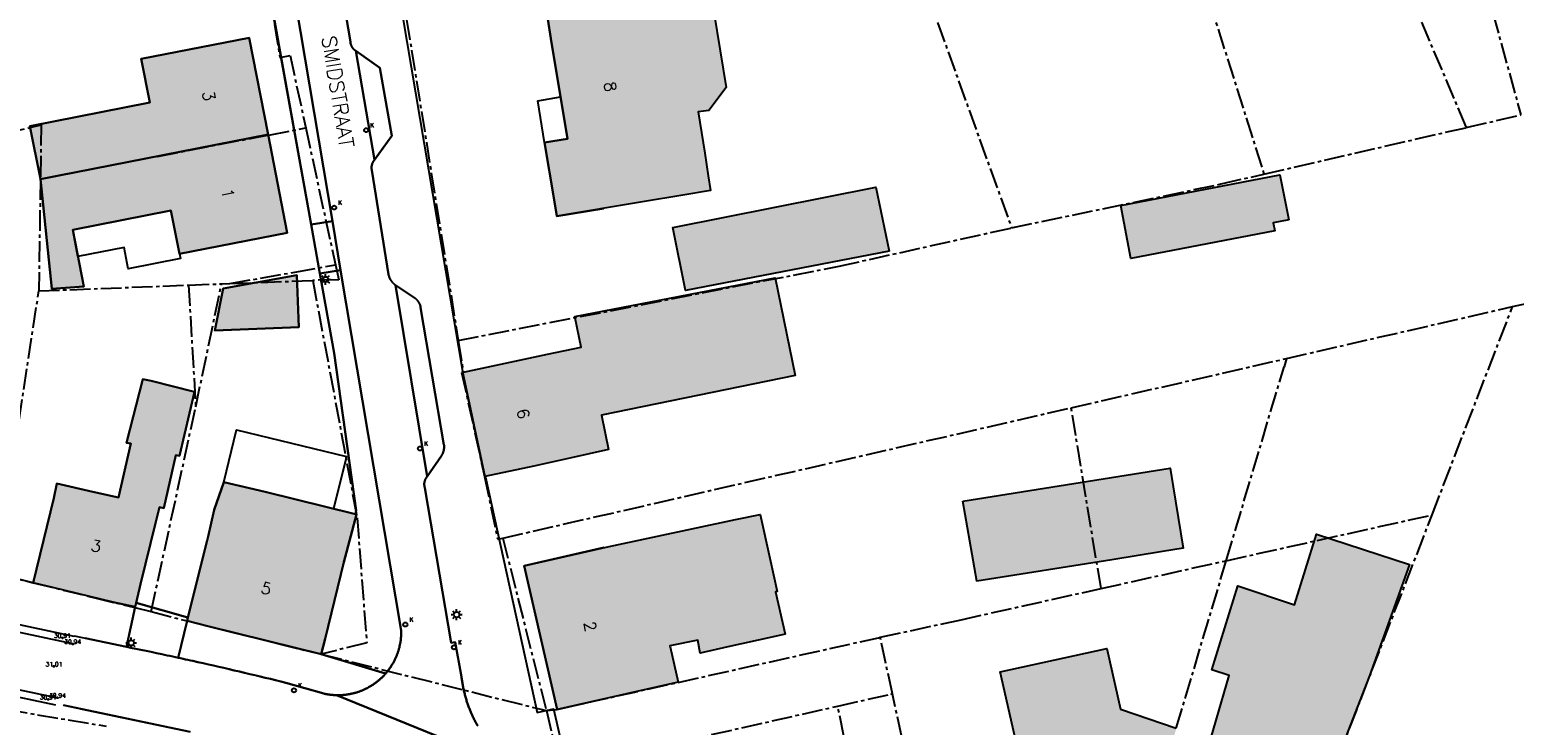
# Model space of a CAD drawing. Header units: metres. Extents: x 202952 to 203755, y 348879 to 349702.
# Tile 71 of 82: x 203400 to 203503, y 349356 to 349404. Entities that reach past the tile are written whole.
import ezdxf
from ezdxf.enums import TextEntityAlignment as Align

# ---------------------------------------------------------------- set-up
doc = ezdxf.new("R2010")
doc.units = ezdxf.units.M
doc.linetypes.add('1-200 CENTER', pattern=[4.28625, 2.8575, -0.47625, 0.47625, -0.47625])
for name, color, linetype in [('bgt.onbegroeidterreindeel', 252, 'Continuous'), ('PH-BEST-BEBOUWING', 1, 'Continuous'), ('PH-BEST-BEBOUWING-ARCERING', 254, 'Continuous'), ('PH-BEST-HUISNUMMER', 7, 'Continuous'), ('PH-BEST-KADASTRALE-GRENS', 240, '1-200 CENTER'), ('PH-BEST-KOLK', 8, 'Continuous'), ('PH-BEST-LICHTMAST-HANDHAVENB', 6, 'Continuous'), ('PH-BEST-STRAATNAAM-MAATVOERING', 7, 'Continuous'), ('PH-BEST-WEGDEEL', 253, 'Continuous'), ('PH-INM-HOOGTE', 20, 'Continuous'), ('PH-INM-HOOGTEPUNT', 20, 'Continuous'), ('PH-INM-KANTVERHARDING', 253, 'Continuous')]:
    doc.layers.add(name, color=color, linetype=linetype)
doc.styles.add('ISO', font='ISO')
doc.styles.add('ROMANS', font='romans.shx')

# ---------------------------------------------------------------- blocks, each defined once
blk = doc.blocks.new('*U18')
blk.add_circle((0, 0), 0.142)
at = {"ltscale": 0.05, "style": 'ROMANS'}
blk.add_text('K', height=0.3, dxfattribs=at).set_placement((0.28, 0.19))
blk = doc.blocks.new('Lichtmast 2')
at = {"flags": 128}
for points in [[(-0.5, 0), (-0.25, 0)], [(-0.35, 0.35), (-0.18, 0.18)], [(0, 0.25), (0, 0.5)], [(0.18, 0.18), (0.35, 0.35)], [(0.25, 0), (0.5, 0)], [(-0.35, -0.35), (-0.18, -0.18)], [(0, -0.5), (0, -0.25)], [(0.18, -0.18), (0.35, -0.35)]]:
    blk.add_lwpolyline(points, dxfattribs=at)
blk.add_circle((0, 0), 0.25)
blk = doc.blocks.new('MARKER', base_point=(45, 10))
at = {"color": 0}
for radius in [0.35, 0.25]:
    blk.add_circle((45, 10), radius, dxfattribs=at)
at = {"color": 0, "style": 'ISO'}
blk.add_attdef('MARKER', (45.6, 10), '', height=0.9, dxfattribs=at)

msp = doc.modelspace()

# ---------------------------------------------------------------- hatches: boundary and pattern name
at = {"layer": 'PH-BEST-BEBOUWING-ARCERING'}
for points in [[(203448.444, 349400.295), (203447.177, 349408.057), (203445.337, 349409.45), (203438.619, 349408.37), (203439.056, 349405.492), (203436.12, 349405.006), (203436.339, 349403.686), (203437.49, 349396.746), (203435.9, 349396.486), (203436.553, 349392.538), (203436.74, 349391.406), (203442.66, 349392.386), (203445.442, 349392.851), (203447.352, 349393.17), (203447.191, 349394.201), (203446.95, 349395.746), (203446.504, 349398.6), (203447.229, 349398.693)], [(203442.66, 349392.386), (203436.74, 349391.406), (203436.553, 349392.538), (203435.9, 349396.486), (203437.49, 349396.746), (203436.339, 349403.686), (203436.12, 349405.006), (203439.056, 349405.492), (203438.619, 349408.37), (203445.337, 349409.45), (203447.177, 349408.057), (203448.444, 349400.295), (203447.229, 349398.693), (203446.504, 349398.6), (203446.95, 349395.746), (203447.191, 349394.201), (203447.352, 349393.17), (203445.442, 349392.851)], [(203487.26, 349391.145), (203486.188, 349390.939), (203486.295, 349390.385), (203476.369, 349388.477), (203475.664, 349392.147), (203486.647, 349394.258)], [(203459.673, 349388.985), (203445.638, 349386.267), (203444.746, 349390.622), (203458.77, 349393.414)], [(203451.816, 349387.158), (203438.001, 349384.483), (203438.433, 349382.366), (203436.1, 349381.89), (203430.297, 349380.644), (203430.263, 349380.56), (203431.78, 349373.43), (203435.152, 349374.154), (203437.65, 349374.69), (203440.309, 349375.287), (203439.822, 349377.656), (203453.199, 349380.41)], [(203430.263, 349380.56), (203430.297, 349380.644), (203436.1, 349381.89), (203438.433, 349382.366), (203438.001, 349384.483), (203451.816, 349387.158), (203453.199, 349380.41), (203439.822, 349377.656), (203440.309, 349375.287), (203437.65, 349374.69), (203435.152, 349374.154), (203431.78, 349373.43)], [(203409.06, 349370.21), (203409.321, 349371.321), (203409.626, 349371.242), (203410.451, 349374.913), (203410.7, 349374.863), (203411.734, 349379.284), (203408.741, 349380.032), (203408.166, 349380.148), (203407.04, 349375.768), (203407.353, 349375.715), (203406.489, 349371.975), (203404.725, 349372.383), (203402.248, 349372.955), (203402.03, 349371.93), (203400.6, 349366.1), (203401.975, 349365.764), (203406.139, 349364.745), (203407.642, 349364.428), (203407.714, 349364.719), (203408.025, 349365.991)], [(203422.05, 349367.51), (203422.913, 349370.815), (203422.849, 349370.831), (203416.629, 349372.369), (203413.763, 349373.042), (203413.11, 349371.127), (203412.68, 349369.28), (203412.616, 349369.024), (203411.29, 349363.702), (203411.23, 349363.46), (203412.651, 349363.107), (203418.712, 349361.602), (203420.49, 349361.16), (203420.748, 349362.212)], [(203464.767, 349371.727), (203479.072, 349374.015), (203479.285, 349372.711), (203479.976, 349368.482), (203478.554, 349368.253), (203475.044, 349367.688), (203465.722, 349366.208)], [(203446.468, 349362.126), (203446.65, 349361.236), (203448.542, 349361.662), (203451.581, 349362.345), (203452.509, 349362.554), (203451.841, 349365.473), (203451.943, 349365.496), (203451.441, 349367.783), (203450.774, 349370.816), (203449.078, 349370.455), (203440.35, 349368.6), (203434.5, 349367.27), (203436.76, 349357.35), (203445.11, 349359.24), (203444.563, 349361.664), (203444.547, 349361.734)], [(203444.563, 349361.664), (203445.11, 349359.24), (203436.76, 349357.35), (203434.5, 349367.27), (203440.35, 349368.6), (203449.078, 349370.455), (203450.774, 349370.816), (203451.441, 349367.783), (203451.943, 349365.496), (203451.841, 349365.473), (203452.509, 349362.554), (203451.581, 349362.345), (203448.542, 349361.662), (203446.65, 349361.236), (203446.468, 349362.126), (203444.547, 349361.734)], [(203477.102, 349348.139), (203475.344, 349348.683), (203470.529, 349350.173), (203469.473, 349350.5), (203468.438, 349355.097), (203467.348, 349359.942), (203474.709, 349361.546), (203475.645, 349357.378), (203479.5, 349356.053), (203478.996, 349354.233), (203481.349, 349353.515), (203483.143, 349359.692), (203481.945, 349360.072), (203483.74, 349365.874), (203487.645, 349364.575), (203489.172, 349369.456), (203495.587, 349367.365), (203492.84, 349359.671), (203490.052, 349352.519), (203489.889, 349352.1), (203487.916, 349352.662), (203485.966, 349353.218), (203485.34, 349351.23), (203484.276, 349347.602), (203484.198, 349347.338), (203483.65, 349345.47), (203476.9, 349347.45)]]:
    msp.add_hatch(color=256, dxfattribs=at).paths.add_polyline_path(points)
h = msp.add_hatch(color=256, dxfattribs=at)
h.paths.add_polyline_path([(203401.106, 349393.962), (203400.387, 349397.633), (203408.66, 349399.252), (203408.07, 349402.265), (203415.509, 349403.721), (203416.818, 349397.038)], flags=16)
h.paths.add_polyline_path([(203404.104, 349386.56), (203401.904, 349386.398), (203401.106, 349393.962), (203416.818, 349397.038), (203418.145, 349390.257), (203410.706, 349388.801), (203410.12, 349391.794), (203403.339, 349390.466)], flags=17)
msp.add_hatch(color=256, dxfattribs=at).paths.add_polyline_path([(203413.731, 349386.404), (203418.811, 349387.344), (203418.949, 349383.75), (203413.142, 349383.511)], flags=17)

# ---------------------------------------------------------------- linework, layer by layer
at = {"layer": 'bgt.onbegroeidterreindeel'}
for p, q in [((203416.692, 349408.073), (203419.788, 349390.822)), ((203419.788, 349390.822), (203420.393, 349387.45)), ((203420.393, 349387.45), (203421.38, 349381.948)), ((203421.38, 349381.948), (203422.906, 349371.089)), ((203408.166, 349380.148), (203407.04, 349375.768)), ((203408.741, 349380.032), (203408.166, 349380.148)), ((203411.734, 349379.284), (203408.741, 349380.032)), ((203410.7, 349374.863), (203411.734, 349379.284)), ((203407.353, 349375.715), (203406.489, 349371.975)), ((203407.04, 349375.768), (203407.353, 349375.715)), ((203409.626, 349371.242), (203410.451, 349374.913)), ((203410.451, 349374.913), (203410.7, 349374.863)), ((203413.763, 349373.042), (203413.11, 349371.127)), ((203416.629, 349372.369), (203413.763, 349373.042)), ((203402.248, 349372.955), (203402.03, 349371.93)), ((203404.725, 349372.383), (203402.248, 349372.955)), ((203406.489, 349371.975), (203404.725, 349372.383)), ((203422.849, 349370.831), (203416.629, 349372.369)), ((203402.03, 349371.93), (203400.6, 349366.1)), ((203409.06, 349370.21), (203409.321, 349371.321)), ((203409.321, 349371.321), (203409.626, 349371.242)), ((203413.11, 349371.127), (203412.68, 349369.28)), ((203422.906, 349371.089), (203422.849, 349370.831)), ((203408.025, 349365.991), (203409.06, 349370.21)), ((203412.616, 349369.024), (203411.29, 349363.702)), ((203412.68, 349369.28), (203412.616, 349369.024)), ((203400.6, 349366.1), (203397.77, 349366.8)), ((203407.714, 349364.719), (203408.025, 349365.991)), ((203411.29, 349363.702), (203407.714, 349364.719))]:
    msp.add_line(p, q, dxfattribs=at)
for points in [[(203440, 349408.592), (203438.619, 349408.37), (203439.056, 349405.492), (203436.12, 349405.006), (203436.339, 349403.686), (203437.49, 349396.746), (203435.9, 349396.486), (203436.553, 349392.538), (203436.74, 349391.406), (203440, 349391.946)], [(203440, 349368.52), (203434.5, 349367.27), (203436.76, 349357.35), (203440, 349358.083)]]:
    msp.add_lwpolyline(points, dxfattribs=at)
for points in [[(203401.106, 349393.962), (203401.904, 349386.398), (203404.104, 349386.56), (203403.339, 349390.466), (203410.12, 349391.794), (203410.706, 349388.801), (203418.145, 349390.257), (203416.818, 349397.038), (203415.509, 349403.721), (203408.07, 349402.265), (203408.66, 349399.252), (203400.387, 349397.633), (203401.106, 349393.962)], [(203413.731, 349386.404), (203413.142, 349383.511), (203418.949, 349383.75), (203418.811, 349387.344), (203413.731, 349386.404)]]:
    msp.add_lwpolyline(points, close=True, dxfattribs=at)
at = {"layer": 'PH-BEST-BEBOUWING'}
for points in [[(203442.66, 349392.386), (203436.74, 349391.406), (203436.553, 349392.538), (203435.9, 349396.486), (203437.49, 349396.746), (203436.339, 349403.686), (203436.12, 349405.006), (203439.056, 349405.492), (203438.619, 349408.37), (203445.337, 349409.45), (203447.177, 349408.057), (203448.444, 349400.295), (203447.229, 349398.693), (203446.504, 349398.6), (203446.95, 349395.746), (203447.191, 349394.201), (203447.352, 349393.17), (203445.442, 349392.851), (203442.66, 349392.386)], [(203442.66, 349392.386), (203436.74, 349391.406), (203436.553, 349392.538), (203435.9, 349396.486), (203437.49, 349396.746), (203436.339, 349403.686), (203436.12, 349405.006), (203439.056, 349405.492), (203438.619, 349408.37), (203445.337, 349409.45), (203447.177, 349408.057), (203448.444, 349400.295), (203447.229, 349398.693), (203446.504, 349398.6), (203446.95, 349395.746), (203447.191, 349394.201), (203447.352, 349393.17), (203445.442, 349392.851), (203442.66, 349392.386)], [(203401.106, 349393.962), (203400.387, 349397.633), (203408.66, 349399.252), (203408.07, 349402.265), (203415.509, 349403.721), (203416.818, 349397.038), (203401.106, 349393.962)], [(203437.49, 349396.746), (203435.9, 349396.486), (203435.427, 349399.378), (203437.011, 349399.637), (203437.49, 349396.746)], [(203404.104, 349386.56), (203401.904, 349386.398), (203401.106, 349393.962), (203416.818, 349397.038), (203418.145, 349390.257), (203410.706, 349388.801), (203410.12, 349391.794), (203403.339, 349390.466), (203404.104, 349386.56)], [(203487.26, 349391.145), (203486.188, 349390.939), (203486.295, 349390.385), (203476.369, 349388.477), (203475.664, 349392.147), (203486.647, 349394.258), (203487.26, 349391.145)], [(203459.673, 349388.985), (203445.638, 349386.267), (203444.746, 349390.622), (203458.77, 349393.414), (203459.673, 349388.985)], [(203410.12, 349391.794), (203410.706, 349388.801), (203410.768, 349388.485), (203407.166, 349387.78), (203406.88, 349389.243), (203403.7, 349388.62), (203403.339, 349390.466), (203410.12, 349391.794)], [(203413.731, 349386.404), (203418.811, 349387.344), (203418.949, 349383.75), (203413.142, 349383.511), (203413.731, 349386.404)], [(203430.263, 349380.56), (203430.297, 349380.644), (203436.1, 349381.89), (203438.433, 349382.366), (203438.001, 349384.483), (203451.816, 349387.158), (203453.199, 349380.41), (203439.822, 349377.656), (203440.309, 349375.287), (203437.65, 349374.69), (203435.152, 349374.154), (203431.78, 349373.43), (203430.263, 349380.56)], [(203430.263, 349380.56), (203430.297, 349380.644), (203436.1, 349381.89), (203438.433, 349382.366), (203438.001, 349384.483), (203451.816, 349387.158), (203453.199, 349380.41), (203439.822, 349377.656), (203440.309, 349375.287), (203437.65, 349374.69), (203435.152, 349374.154), (203431.78, 349373.43), (203430.263, 349380.56)], [(203407.714, 349364.719), (203407.642, 349364.428), (203406.139, 349364.745), (203401.975, 349365.764), (203400.6, 349366.1), (203402.03, 349371.93), (203402.248, 349372.955), (203404.725, 349372.383), (203406.489, 349371.975), (203407.353, 349375.715), (203407.04, 349375.768), (203408.166, 349380.148), (203408.741, 349380.032), (203411.734, 349379.284), (203410.7, 349374.863), (203410.451, 349374.913), (203409.626, 349371.242), (203409.321, 349371.321), (203409.06, 349370.21), (203408.025, 349365.991), (203407.714, 349364.719)], [(203422.221, 349374.815), (203421.345, 349371.203), (203416.629, 349372.369), (203413.763, 349373.042), (203414.639, 349376.654), (203422.221, 349374.815)], [(203420.49, 349361.16), (203418.712, 349361.602), (203412.651, 349363.107), (203411.23, 349363.46), (203411.29, 349363.702), (203412.616, 349369.024), (203412.68, 349369.28), (203413.11, 349371.127), (203413.763, 349373.042), (203416.629, 349372.369), (203422.849, 349370.831), (203422.913, 349370.815), (203422.05, 349367.51), (203420.748, 349362.212), (203420.49, 349361.16)], [(203464.767, 349371.727), (203479.072, 349374.015), (203479.285, 349372.711), (203479.976, 349368.482), (203478.554, 349368.253), (203475.044, 349367.688), (203465.722, 349366.208), (203464.767, 349371.727)], [(203444.563, 349361.664), (203445.11, 349359.24), (203436.76, 349357.35), (203434.5, 349367.27), (203440.35, 349368.6), (203449.078, 349370.455), (203450.774, 349370.816), (203451.441, 349367.783), (203451.943, 349365.496), (203451.841, 349365.473), (203452.509, 349362.554), (203451.581, 349362.345), (203448.542, 349361.662), (203446.65, 349361.236), (203446.468, 349362.126), (203444.547, 349361.734), (203444.563, 349361.664)], [(203444.563, 349361.664), (203445.11, 349359.24), (203436.76, 349357.35), (203434.5, 349367.27), (203440.35, 349368.6), (203449.078, 349370.455), (203450.774, 349370.816), (203451.441, 349367.783), (203451.943, 349365.496), (203451.841, 349365.473), (203452.509, 349362.554), (203451.581, 349362.345), (203448.542, 349361.662), (203446.65, 349361.236), (203446.468, 349362.126), (203444.547, 349361.734), (203444.563, 349361.664)]]:
    msp.add_lwpolyline(points, close=True, dxfattribs=at)
for points in [[(203481.349, 349353.515), (203483.143, 349359.692), (203481.945, 349360.072), (203483.74, 349365.874), (203487.645, 349364.575), (203489.172, 349369.456), (203495.587, 349367.365), (203492.84, 349359.671), (203490.052, 349352.519)], [(203468.438, 349355.097), (203467.348, 349359.942), (203474.709, 349361.546), (203475.645, 349357.378), (203479.5, 349356.053)]]:
    msp.add_lwpolyline(points, dxfattribs=at)
at = {"layer": 'PH-BEST-KADASTRALE-GRENS', "ltscale": 0.5}
for p, q in [((203460.108, 349412.844), (203468.132, 349390.6)), ((203426.041, 349407.101), (203429.944, 349382.83)), ((203416.939, 349406.752), (203417.631, 349402.358)), ((203400.407, 349397.53), (203401.158, 349397.706)), ((203401.158, 349397.706), (203401.106, 349393.961)), ((203499.507, 349397.525), (203503.283, 349398.393)), ((203394.436, 349396.124), (203400.407, 349397.53)), ((203416.872, 349397.004), (203401.106, 349393.961)), ((203416.872, 349397.004), (203419.421, 349397.495)), ((203419.421, 349397.495), (203421.469, 349388.043)), ((203485.546, 349394.311), (203499.507, 349397.525)), ((203401.106, 349393.961), (203400.999, 349386.247)), ((203502.706, 349385.161), (203516.639, 349388.357)), ((203400.999, 349386.247), (203411.331, 349386.647)), ((203411.331, 349386.647), (203413.616, 349386.734)), ((203411.331, 349386.647), (203411.826, 349378.252)), ((203411.826, 349378.252), (203413.616, 349386.734)), ((203413.616, 349386.734), (203414.182, 349386.755)), ((203414.182, 349386.755), (203419.909, 349386.97)), ((203398.019, 349366.739), (203400.999, 349386.247)), ((203487.102, 349381.582), (203502.706, 349385.161)), ((203497.151, 349370.783), (203502.706, 349385.161)), ((203429.944, 349382.83), (203430.297, 349380.643)), ((203472.242, 349378.174), (203487.102, 349381.582)), ((203487.102, 349381.582), (203486.936, 349381.014)), ((203482.946, 349367.619), (203486.936, 349381.014)), ((203408.752, 349364.101), (203411.826, 349378.252)), ((203433.017, 349369.178), (203472.242, 349378.174)), ((203474.305, 349365.695), (203472.242, 349378.174)), ((203482.946, 349367.619), (203497.151, 349370.783)), ((203489.91, 349352.037), (203497.151, 349370.783)), ((203433.017, 349369.178), (203436.023, 349357.264)), ((203474.305, 349365.695), (203482.946, 349367.619)), ((203479.5, 349356.053), (203482.946, 349367.619)), ((203464.643, 349363.543), (203474.305, 349365.695)), ((203459.066, 349362.328), (203464.643, 349363.543)), ((203458.939, 349362.302), (203459.066, 349362.328)), ((203459.906, 349358.431), (203459.066, 349362.328)), ((203420.49, 349361.16), (203436.023, 349357.264)), ((203456.132, 349357.578), (203459.791, 349358.404)), ((203459.791, 349358.404), (203459.906, 349358.431)), ((203462.365, 349347.059), (203459.906, 349358.431)), ((203436.023, 349357.264), (203436.97, 349353.251)), ((203436.97, 349353.251), (203456.132, 349357.578))]:
    msp.add_line(p, q, dxfattribs=at)
for points in [[(203475.494, 349461.753), (203483.351, 349453.513), (203484.169, 349452.71), (203488.014, 349448.782), (203490.734, 349450.401), (203495.097, 349442.659), (203491.668, 349440.539), (203503.283, 349398.393)], [(203469.904, 349456.688), (203474.373, 349450.85), (203485.334, 349432.795), (203484.709, 349432.422), (203499.507, 349397.525)], [(203462.07, 349445.66), (203476.809, 349420.867), (203477.665, 349418.946), (203478.504, 349416.578), (203485.546, 349394.311)], [(203417.631, 349402.358), (203418.336, 349402.505), (203419.421, 349397.495)], [(203468.132, 349390.6), (203482.585, 349393.631), (203485.546, 349394.311)], [(203429.944, 349382.83), (203456.226, 349387.954), (203468.132, 349390.6)], [(203414.182, 349386.755), (203418.672, 349387.549), (203421.469, 349388.043)], [(203421.469, 349388.043), (203421.694, 349387.004), (203419.909, 349386.97)], [(203419.909, 349386.97), (203422.962, 349370.586), (203423.628, 349361.954), (203420.49, 349361.16)], [(203430.297, 349380.643), (203430.178, 349380.623), (203431.761, 349373.426), (203432.669, 349369.098), (203433.017, 349369.178)], [(203398.019, 349366.739), (203400.6, 349366.1), (203407.63, 349364.38), (203408.752, 349364.101)], [(203408.752, 349364.101), (203411.23, 349363.46), (203420.49, 349361.16)], [(203436.023, 349357.264), (203436.76, 349357.35), (203458.939, 349362.302)], [(203390.907, 349357.521), (203398.791, 349357.343), (203405.648, 349356.188)], [(203461.783, 349346.883), (203457.533, 349348.047), (203457.837, 349349.207), (203456.132, 349357.578)]]:
    msp.add_lwpolyline(points, dxfattribs=at)
at = {"layer": 'PH-BEST-WEGDEEL'}
for points in [[(203416.534, 349419.176), (203421.257, 349391.069), (203419.788, 349390.822), (203416.692, 349408.073), (203416.73, 349408.08), (203415.843, 349413.103), (203414.805, 349418.982)], [(203433.979, 349353.28), (203421.538, 349358.333), (203421.587, 349358.332), (203421.637, 349358.331), (203421.686, 349358.331), (203421.735, 349358.332), (203421.784, 349358.333), (203421.833, 349358.335), (203421.882, 349358.337), (203421.931, 349358.34), (203421.98, 349358.344), (203422.029, 349358.348), (203422.077, 349358.353), (203422.126, 349358.358), (203422.175, 349358.364), (203422.223, 349358.37), (203422.272, 349358.377), (203422.321, 349358.384), (203422.369, 349358.392), (203422.418, 349358.4), (203422.466, 349358.409), (203422.514, 349358.419), (203422.562, 349358.429), (203422.61, 349358.44), (203422.658, 349358.451), (203422.706, 349358.462), (203422.753, 349358.474), (203422.801, 349358.487), (203422.848, 349358.5), (203422.895, 349358.514), (203422.942, 349358.528), (203422.989, 349358.543), (203423.036, 349358.558), (203423.082, 349358.574), (203423.128, 349358.591), (203423.174, 349358.608), (203423.22, 349358.626), (203423.266, 349358.644), (203423.311, 349358.663), (203423.356, 349358.682), (203423.401, 349358.701), (203423.446, 349358.721), (203423.491, 349358.741), (203423.535, 349358.762), (203423.579, 349358.783), (203423.623, 349358.805), (203423.667, 349358.828), (203423.71, 349358.851), (203423.753, 349358.875), (203423.796, 349358.899), (203423.839, 349358.923), (203423.881, 349358.948), (203423.923, 349358.973), (203423.965, 349358.999), (203424.006, 349359.025), (203424.047, 349359.052), (203424.088, 349359.08), (203424.128, 349359.108), (203424.168, 349359.136), (203424.208, 349359.165), (203424.248, 349359.194), (203424.287, 349359.223), (203424.326, 349359.253), (203424.365, 349359.283), (203424.403, 349359.314), (203424.441, 349359.345), (203424.479, 349359.377), (203424.516, 349359.409), (203424.553, 349359.442), (203424.589, 349359.475), (203424.625, 349359.508), (203424.661, 349359.542), (203424.696, 349359.576), (203424.731, 349359.61), (203424.765, 349359.645), (203424.799, 349359.68), (203424.833, 349359.716), (203424.866, 349359.752), (203424.899, 349359.788), (203424.932, 349359.825), (203424.964, 349359.862), (203424.996, 349359.9), (203425.027, 349359.938), (203425.058, 349359.976), (203425.088, 349360.014), (203425.118, 349360.053), (203425.147, 349360.092), (203425.176, 349360.132), (203425.205, 349360.172), (203425.233, 349360.212), (203425.261, 349360.253), (203425.288, 349360.294), (203425.315, 349360.335), (203425.341, 349360.376), (203425.367, 349360.418), (203425.392, 349360.46), (203425.417, 349360.502), (203425.442, 349360.545), (203425.466, 349360.588), (203425.489, 349360.631), (203425.512, 349360.674), (203425.534, 349360.718), (203425.556, 349360.762), (203425.578, 349360.806), (203425.599, 349360.85), (203425.62, 349360.895), (203425.64, 349360.94), (203425.66, 349360.985), (203425.679, 349361.03), (203425.697, 349361.076), (203425.715, 349361.121), (203425.732, 349361.167), (203425.749, 349361.213), (203425.765, 349361.259), (203425.781, 349361.306), (203425.797, 349361.352), (203425.812, 349361.399), (203425.826, 349361.446), (203425.84, 349361.493), (203425.853, 349361.541), (203425.866, 349361.588), (203425.878, 349361.636), (203425.889, 349361.684), (203425.9, 349361.731), (203425.911, 349361.779), (203425.921, 349361.827), (203425.931, 349361.875), (203425.94, 349361.923), (203425.948, 349361.972), (203425.956, 349362.02), (203425.963, 349362.069), (203425.97, 349362.118), (203425.976, 349362.166), (203425.982, 349362.215), (203425.987, 349362.264), (203425.992, 349362.313), (203425.996, 349362.362), (203425.999, 349362.411), (203426.002, 349362.46), (203426.004, 349362.509), (203426.006, 349362.558), (203426.007, 349362.607), (203426.008, 349362.656), (203426.008, 349362.705), (203426.008, 349362.754), (203426.007, 349362.803), (203421.825, 349387.69), (203421.257, 349391.069), (203416.534, 349419.176)], [(203424.02, 349420.013), (203424.116, 349419.433), (203425.02, 349414.14), (203426.143, 349408.507), (203426.43, 349407.125), (203425.797, 349407.031), (203430.263, 349380.56), (203431.78, 349373.43), (203431.817, 349373.393), (203435.382, 349357.138), (203436.528, 349357.397), (203437.43, 349353.393)], [(203421.142, 349411.426), (203422.501, 349403.442), (203422.503, 349403.421), (203422.505, 349403.4), (203422.508, 349403.379), (203422.511, 349403.358), (203422.515, 349403.337), (203422.519, 349403.316), (203422.524, 349403.295), (203422.53, 349403.275), (203422.536, 349403.254), (203422.543, 349403.234), (203422.55, 349403.214), (203422.558, 349403.194), (203422.566, 349403.174), (203422.575, 349403.155), (203422.584, 349403.136), (203422.594, 349403.117), (203422.604, 349403.099), (203422.615, 349403.081), (203422.627, 349403.063), (203422.639, 349403.045), (203422.651, 349403.028), (203422.664, 349403.011), (203422.677, 349402.994), (203422.69, 349402.978), (203422.704, 349402.962), (203422.719, 349402.946), (203422.734, 349402.931), (203422.749, 349402.917), (203422.765, 349402.903), (203422.781, 349402.889), (203422.798, 349402.876), (203422.815, 349402.863), (203422.832, 349402.85), (203422.849, 349402.838), (203422.867, 349402.826), (203422.885, 349402.815), (203424.165, 349395.292), (203424.151, 349395.276), (203424.138, 349395.259), (203424.125, 349395.242), (203424.113, 349395.225), (203424.101, 349395.208), (203424.089, 349395.19), (203424.078, 349395.172), (203424.067, 349395.154), (203424.057, 349395.135), (203424.047, 349395.116), (203424.038, 349395.097), (203424.029, 349395.077), (203424.021, 349395.057), (203424.013, 349395.037), (203424.006, 349395.017), (203423.999, 349394.997), (203423.993, 349394.976), (203423.988, 349394.956), (203423.983, 349394.935), (203423.978, 349394.915), (203423.974, 349394.894), (203423.971, 349394.873), (203423.968, 349394.852), (203423.966, 349394.831), (203423.964, 349394.81), (203423.963, 349394.788), (203423.962, 349394.767), (203423.962, 349394.746), (203423.962, 349394.724), (203423.963, 349394.703), (203423.965, 349394.682), (203423.967, 349394.661), (203423.97, 349394.64), (203423.973, 349394.619), (203423.977, 349394.598), (203423.981, 349394.577), (203425.135, 349387.373), (203425.141, 349387.344), (203425.148, 349387.315), (203425.156, 349387.286), (203425.165, 349387.258), (203425.174, 349387.23), (203425.184, 349387.202), (203425.194, 349387.174), (203425.206, 349387.146), (203425.218, 349387.119), (203425.231, 349387.092), (203425.245, 349387.066), (203425.259, 349387.04), (203425.274, 349387.014), (203425.289, 349386.988), (203425.305, 349386.963), (203425.322, 349386.939), (203425.339, 349386.914), (203425.357, 349386.891), (203425.375, 349386.867), (203425.394, 349386.844), (203425.414, 349386.822), (203425.434, 349386.8), (203425.455, 349386.779), (203425.477, 349386.759), (203425.499, 349386.739), (203425.521, 349386.719), (203425.544, 349386.7), (203425.567, 349386.681), (203425.591, 349386.663), (203425.615, 349386.646), (203427.807, 349373.44), (203427.792, 349373.422), (203427.777, 349373.403), (203427.763, 349373.384), (203427.749, 349373.365), (203427.736, 349373.345), (203427.723, 349373.325), (203427.711, 349373.305), (203427.699, 349373.284), (203427.688, 349373.263), (203427.678, 349373.242), (203427.668, 349373.22), (203427.659, 349373.198), (203427.651, 349373.176), (203427.643, 349373.154), (203427.636, 349373.131), (203427.629, 349373.108), (203427.623, 349373.085), (203427.618, 349373.062), (203427.613, 349373.039), (203427.609, 349373.015), (203427.606, 349372.992), (203427.603, 349372.968), (203427.601, 349372.945), (203427.6, 349372.921), (203427.6, 349372.897), (203427.6, 349372.874), (203427.601, 349372.85), (203427.602, 349372.826), (203427.604, 349372.803), (203427.607, 349372.779), (203427.61, 349372.756), (203427.614, 349372.732), (203427.619, 349372.709), (203427.624, 349372.686), (203427.63, 349372.663), (203427.637, 349372.64), (203429.456, 349361.953), (203429.739, 349361.984), (203430.17, 349359.599), (203430.178, 349359.529), (203430.187, 349359.46), (203430.197, 349359.39), (203430.207, 349359.32), (203430.218, 349359.251), (203430.229, 349359.181), (203430.241, 349359.112), (203430.253, 349359.042), (203430.266, 349358.973), (203430.279, 349358.904), (203430.293, 349358.835), (203430.308, 349358.766), (203430.323, 349358.697), (203430.339, 349358.629), (203430.355, 349358.56), (203430.372, 349358.492), (203430.389, 349358.423), (203430.406, 349358.355), (203430.425, 349358.287), (203430.444, 349358.219), (203430.463, 349358.151), (203430.483, 349358.084), (203430.503, 349358.016), (203430.524, 349357.949), (203430.546, 349357.882), (203430.568, 349357.815), (203430.59, 349357.748), (203430.613, 349357.682), (203430.636, 349357.615), (203430.66, 349357.549), (203430.685, 349357.483), (203430.71, 349357.418), (203430.736, 349357.352), (203430.762, 349357.286), (203430.789, 349357.221), (203430.816, 349357.156), (203430.844, 349357.091), (203430.872, 349357.027), (203430.901, 349356.963), (203430.93, 349356.899), (203430.96, 349356.835), (203430.99, 349356.771), (203431.021, 349356.708), (203431.052, 349356.645), (203431.084, 349356.582), (203431.116, 349356.519), (203431.149, 349356.457), (203431.182, 349356.395), (203431.215, 349356.333), (203431.249, 349356.271), (203431.284, 349356.21)], [(203431.284, 349356.21), (203431.249, 349356.271), (203431.215, 349356.333), (203431.182, 349356.395), (203431.149, 349356.457), (203431.116, 349356.519), (203431.084, 349356.582), (203431.052, 349356.645), (203431.021, 349356.708), (203430.99, 349356.771), (203430.96, 349356.835), (203430.93, 349356.899), (203430.901, 349356.963), (203430.872, 349357.027), (203430.844, 349357.091), (203430.816, 349357.156), (203430.789, 349357.221), (203430.762, 349357.286), (203430.736, 349357.352), (203430.71, 349357.418), (203430.685, 349357.483), (203430.66, 349357.549), (203430.636, 349357.615), (203430.613, 349357.682), (203430.59, 349357.748), (203430.568, 349357.815), (203430.546, 349357.882), (203430.524, 349357.949), (203430.503, 349358.016), (203430.483, 349358.084), (203430.463, 349358.151), (203430.444, 349358.219), (203430.425, 349358.287), (203430.406, 349358.355), (203430.389, 349358.423), (203430.372, 349358.492), (203430.355, 349358.56), (203430.339, 349358.629), (203430.323, 349358.697), (203430.308, 349358.766), (203430.293, 349358.835), (203430.279, 349358.904), (203430.266, 349358.973), (203430.253, 349359.042), (203430.241, 349359.112), (203430.229, 349359.181), (203430.218, 349359.251), (203430.207, 349359.32), (203430.197, 349359.39), (203430.187, 349359.46), (203430.178, 349359.529), (203430.17, 349359.599), (203429.739, 349361.984), (203429.456, 349361.953), (203427.637, 349372.64), (203427.63, 349372.663), (203427.624, 349372.686), (203427.619, 349372.709), (203427.614, 349372.732), (203427.61, 349372.756), (203427.607, 349372.779), (203427.604, 349372.803), (203427.602, 349372.826), (203427.601, 349372.85), (203427.6, 349372.874), (203427.6, 349372.897), (203427.6, 349372.921), (203427.601, 349372.945), (203427.603, 349372.968), (203427.606, 349372.992), (203427.609, 349373.015), (203427.613, 349373.039), (203427.618, 349373.062), (203427.623, 349373.085), (203427.629, 349373.108), (203427.636, 349373.131), (203427.643, 349373.154), (203427.651, 349373.176), (203427.659, 349373.198), (203427.668, 349373.22), (203427.678, 349373.242), (203427.688, 349373.263), (203427.699, 349373.284), (203427.711, 349373.305), (203427.723, 349373.325), (203427.736, 349373.345), (203427.749, 349373.365), (203427.763, 349373.384), (203427.777, 349373.403), (203427.792, 349373.422), (203427.807, 349373.44), (203428.778, 349374.869), (203428.793, 349374.891), (203428.807, 349374.913), (203428.821, 349374.936), (203428.834, 349374.959), (203428.847, 349374.982), (203428.859, 349375.006), (203428.871, 349375.03), (203428.882, 349375.054), (203428.892, 349375.078), (203428.902, 349375.103), (203428.911, 349375.128), (203428.919, 349375.153), (203428.927, 349375.178), (203428.934, 349375.204), (203428.94, 349375.229), (203428.946, 349375.255), (203428.951, 349375.281), (203428.956, 349375.307), (203428.96, 349375.333), (203428.963, 349375.36), (203428.966, 349375.386), (203428.968, 349375.412), (203428.969, 349375.439), (203428.97, 349375.465), (203428.97, 349375.492), (203428.969, 349375.518), (203428.968, 349375.545), (203428.966, 349375.571), (203428.963, 349375.598), (203428.96, 349375.624), (203427.35, 349385.099), (203427.346, 349385.126), (203427.341, 349385.152), (203427.335, 349385.179), (203427.329, 349385.205), (203427.322, 349385.231), (203427.314, 349385.257), (203427.305, 349385.283), (203427.296, 349385.308), (203427.286, 349385.333), (203427.275, 349385.358), (203427.264, 349385.383), (203427.252, 349385.407), (203427.239, 349385.431), (203427.225, 349385.454), (203427.211, 349385.477), (203427.196, 349385.5), (203427.181, 349385.522), (203427.165, 349385.544), (203427.149, 349385.565), (203427.132, 349385.586), (203427.114, 349385.606), (203427.096, 349385.626), (203427.077, 349385.645), (203427.057, 349385.664), (203427.037, 349385.682), (203427.017, 349385.7), (203426.996, 349385.717), (203426.974, 349385.734), (203426.952, 349385.75), (203426.93, 349385.765), (203425.615, 349386.646), (203425.591, 349386.663), (203425.567, 349386.681), (203425.544, 349386.7), (203425.521, 349386.719), (203425.499, 349386.739), (203425.477, 349386.759), (203425.455, 349386.779), (203425.434, 349386.8), (203425.414, 349386.822), (203425.394, 349386.844), (203425.375, 349386.867), (203425.357, 349386.891), (203425.339, 349386.914), (203425.322, 349386.939), (203425.305, 349386.963), (203425.289, 349386.988), (203425.274, 349387.014), (203425.259, 349387.04), (203425.245, 349387.066), (203425.231, 349387.092), (203425.218, 349387.119), (203425.206, 349387.146), (203425.194, 349387.174), (203425.184, 349387.202), (203425.174, 349387.23), (203425.165, 349387.258), (203425.156, 349387.286), (203425.148, 349387.315), (203425.141, 349387.344), (203425.135, 349387.373), (203423.981, 349394.577), (203423.977, 349394.598), (203423.973, 349394.619), (203423.97, 349394.64), (203423.967, 349394.661), (203423.965, 349394.682), (203423.963, 349394.703), (203423.962, 349394.724), (203423.962, 349394.746), (203423.962, 349394.767), (203423.963, 349394.788), (203423.964, 349394.81), (203423.966, 349394.831), (203423.968, 349394.852), (203423.971, 349394.873), (203423.974, 349394.894), (203423.978, 349394.915), (203423.983, 349394.935), (203423.988, 349394.956), (203423.993, 349394.976), (203423.999, 349394.997), (203424.006, 349395.017), (203424.013, 349395.037), (203424.021, 349395.057), (203424.029, 349395.077), (203424.038, 349395.097), (203424.047, 349395.116), (203424.057, 349395.135), (203424.067, 349395.154), (203424.078, 349395.172), (203424.089, 349395.19), (203424.101, 349395.208), (203424.113, 349395.225), (203424.125, 349395.242), (203424.138, 349395.259), (203424.151, 349395.276), (203424.165, 349395.292), (203425.353, 349396.949), (203424.522, 349401.652), (203422.885, 349402.815), (203422.867, 349402.826), (203422.849, 349402.838), (203422.832, 349402.85), (203422.815, 349402.863), (203422.798, 349402.876), (203422.781, 349402.889), (203422.765, 349402.903), (203422.749, 349402.917), (203422.734, 349402.931), (203422.719, 349402.946), (203422.704, 349402.962), (203422.69, 349402.978), (203422.677, 349402.994), (203422.664, 349403.011), (203422.651, 349403.028), (203422.639, 349403.045), (203422.627, 349403.063), (203422.615, 349403.081), (203422.604, 349403.099), (203422.594, 349403.117), (203422.584, 349403.136), (203422.575, 349403.155), (203422.566, 349403.174), (203422.558, 349403.194), (203422.55, 349403.214), (203422.543, 349403.234), (203422.536, 349403.254), (203422.53, 349403.275), (203422.524, 349403.295), (203422.519, 349403.316), (203422.515, 349403.337), (203422.511, 349403.358), (203422.508, 349403.379), (203422.505, 349403.4), (203422.503, 349403.421), (203422.501, 349403.442), (203421.142, 349411.426)], [(203404.39, 349365.173), (203406.139, 349364.745), (203407.642, 349364.428), (203407.058, 349361.67), (203404.201, 349362.275)], [(203403.443, 349362.435), (203407.058, 349361.67), (203407.327, 349361.613), (203407.686, 349361.539), (203408.044, 349361.465), (203408.403, 349361.39), (203408.761, 349361.315), (203409.12, 349361.239), (203409.478, 349361.162), (203409.668, 349361.121), (203409.858, 349361.081), (203410.048, 349361.04), (203410.238, 349360.999), (203410.427, 349360.958), (203410.617, 349360.917), (203410.785, 349360.881), (203410.954, 349360.844), (203411.122, 349360.807), (203411.29, 349360.77), (203411.458, 349360.733), (203411.626, 349360.695), (203411.983, 349360.615), (203412.341, 349360.535), (203412.698, 349360.454), (203413.055, 349360.373), (203413.412, 349360.292), (203413.769, 349360.21), (203414.126, 349360.127), (203414.482, 349360.044), (203414.839, 349359.961), (203415.196, 349359.877), (203415.552, 349359.793), (203415.909, 349359.708), (203416.265, 349359.623), (203416.622, 349359.537), (203416.978, 349359.451), (203417.334, 349359.364), (203417.689, 349359.277), (203418.045, 349359.189), (203420.663, 349358.443), (203420.711, 349358.432), (203420.759, 349358.422), (203420.807, 349358.412), (203420.855, 349358.403), (203420.904, 349358.395), (203420.952, 349358.387), (203421.001, 349358.379), (203421.049, 349358.372), (203421.098, 349358.366), (203421.147, 349358.36), (203421.195, 349358.355), (203421.244, 349358.35), (203421.293, 349358.346), (203421.342, 349358.342), (203421.391, 349358.339), (203421.44, 349358.336), (203421.489, 349358.334), (203421.538, 349358.333), (203433.979, 349353.28)], [(203404.201, 349362.275), (203407.058, 349361.67), (203407.327, 349361.613), (203407.686, 349361.539), (203408.044, 349361.465), (203408.403, 349361.39), (203408.761, 349361.315), (203409.12, 349361.239), (203409.478, 349361.162), (203409.668, 349361.121), (203409.858, 349361.081), (203410.048, 349361.04), (203410.238, 349360.999), (203410.427, 349360.958), (203410.617, 349360.917), (203410.785, 349360.881), (203410.954, 349360.844), (203411.122, 349360.807), (203411.29, 349360.77), (203411.458, 349360.733), (203411.626, 349360.695), (203411.983, 349360.615), (203412.341, 349360.535), (203412.698, 349360.454), (203413.055, 349360.373), (203413.412, 349360.292), (203413.769, 349360.21), (203414.126, 349360.127), (203414.482, 349360.044), (203414.839, 349359.961), (203415.196, 349359.877), (203415.552, 349359.793), (203415.909, 349359.708), (203416.265, 349359.623), (203416.622, 349359.537), (203416.978, 349359.451), (203417.334, 349359.364), (203417.689, 349359.277), (203418.045, 349359.189), (203420.663, 349358.443), (203420.711, 349358.432), (203420.759, 349358.422), (203420.807, 349358.412), (203420.855, 349358.403), (203420.904, 349358.395), (203420.952, 349358.387), (203421.001, 349358.379), (203421.049, 349358.372), (203421.098, 349358.366), (203421.147, 349358.36), (203421.195, 349358.355), (203421.244, 349358.35), (203421.293, 349358.346), (203421.342, 349358.342), (203421.391, 349358.339), (203421.44, 349358.336), (203421.489, 349358.334), (203421.538, 349358.333), (203433.979, 349353.28)], [(203402.692, 349357.636), (203411.452, 349355.796)], [(203411.452, 349355.796), (203402.692, 349357.636)], [(203403.882, 349357.386), (203411.452, 349355.796)], [(203411.452, 349355.796), (203403.882, 349357.386)]]:
    msp.add_lwpolyline(points, dxfattribs=at)
for points in [[(203422.885, 349402.815), (203424.522, 349401.652), (203425.353, 349396.949), (203424.165, 349395.292), (203422.885, 349402.815)], [(203421.825, 349387.69), (203420.393, 349387.45), (203419.788, 349390.822), (203421.257, 349391.069), (203421.825, 349387.69)], [(203422.849, 349370.831), (203422.906, 349371.089), (203421.38, 349381.948), (203420.393, 349387.45), (203421.825, 349387.69), (203426.007, 349362.803), (203426.008, 349362.754), (203426.008, 349362.705), (203426.008, 349362.656), (203426.007, 349362.607), (203426.006, 349362.558), (203426.004, 349362.509), (203426.002, 349362.46), (203425.999, 349362.411), (203425.996, 349362.362), (203425.992, 349362.313), (203425.987, 349362.264), (203425.982, 349362.215), (203425.976, 349362.166), (203425.97, 349362.118), (203425.963, 349362.069), (203425.956, 349362.02), (203425.948, 349361.972), (203425.94, 349361.923), (203425.931, 349361.875), (203425.921, 349361.827), (203425.911, 349361.779), (203425.9, 349361.731), (203425.889, 349361.684), (203425.878, 349361.636), (203425.866, 349361.588), (203425.853, 349361.541), (203425.84, 349361.493), (203425.826, 349361.446), (203425.812, 349361.399), (203425.797, 349361.352), (203425.781, 349361.306), (203425.765, 349361.259), (203425.749, 349361.213), (203425.732, 349361.167), (203425.715, 349361.121), (203425.697, 349361.076), (203425.679, 349361.03), (203425.66, 349360.985), (203425.64, 349360.94), (203425.62, 349360.895), (203425.599, 349360.85), (203425.578, 349360.806), (203425.556, 349360.762), (203425.534, 349360.718), (203425.512, 349360.674), (203425.489, 349360.631), (203425.466, 349360.588), (203425.442, 349360.545), (203425.417, 349360.502), (203425.392, 349360.46), (203425.367, 349360.418), (203425.341, 349360.376), (203425.315, 349360.335), (203425.288, 349360.294), (203425.261, 349360.253), (203425.233, 349360.212), (203425.205, 349360.172), (203425.176, 349360.132), (203425.147, 349360.092), (203425.118, 349360.053), (203425.088, 349360.014), (203425.058, 349359.976), (203425.027, 349359.938), (203424.996, 349359.9), (203424.964, 349359.862), (203424.932, 349359.825), (203420.49, 349361.16), (203420.748, 349362.212), (203422.05, 349367.51), (203422.913, 349370.815), (203422.849, 349370.831)], [(203425.615, 349386.646), (203426.93, 349385.765), (203426.952, 349385.75), (203426.974, 349385.734), (203426.996, 349385.717), (203427.017, 349385.7), (203427.037, 349385.682), (203427.057, 349385.664), (203427.077, 349385.645), (203427.096, 349385.626), (203427.114, 349385.606), (203427.132, 349385.586), (203427.149, 349385.565), (203427.165, 349385.544), (203427.181, 349385.522), (203427.196, 349385.5), (203427.211, 349385.477), (203427.225, 349385.454), (203427.239, 349385.431), (203427.252, 349385.407), (203427.264, 349385.383), (203427.275, 349385.358), (203427.286, 349385.333), (203427.296, 349385.308), (203427.305, 349385.283), (203427.314, 349385.257), (203427.322, 349385.231), (203427.329, 349385.205), (203427.335, 349385.179), (203427.341, 349385.152), (203427.346, 349385.126), (203427.35, 349385.099), (203428.96, 349375.624), (203428.963, 349375.598), (203428.966, 349375.571), (203428.968, 349375.545), (203428.969, 349375.518), (203428.97, 349375.492), (203428.97, 349375.465), (203428.969, 349375.439), (203428.968, 349375.412), (203428.966, 349375.386), (203428.963, 349375.36), (203428.96, 349375.333), (203428.956, 349375.307), (203428.951, 349375.281), (203428.946, 349375.255), (203428.94, 349375.229), (203428.934, 349375.204), (203428.927, 349375.178), (203428.919, 349375.153), (203428.911, 349375.128), (203428.902, 349375.103), (203428.892, 349375.078), (203428.882, 349375.054), (203428.871, 349375.03), (203428.859, 349375.006), (203428.847, 349374.982), (203428.834, 349374.959), (203428.821, 349374.936), (203428.807, 349374.913), (203428.793, 349374.891), (203428.778, 349374.869), (203427.807, 349373.44), (203425.615, 349386.646)], [(203410.617, 349360.917), (203410.427, 349360.958), (203410.238, 349360.999), (203410.048, 349361.04), (203409.858, 349361.081), (203409.668, 349361.121), (203409.478, 349361.162), (203409.12, 349361.239), (203408.761, 349361.315), (203408.403, 349361.39), (203408.044, 349361.465), (203407.686, 349361.539), (203407.327, 349361.613), (203407.058, 349361.67), (203407.642, 349364.428), (203407.714, 349364.719), (203411.29, 349363.702), (203411.23, 349363.46), (203410.617, 349360.917)], [(203410.617, 349360.917), (203411.23, 349363.46), (203412.651, 349363.107), (203418.712, 349361.602), (203420.49, 349361.16), (203424.932, 349359.825), (203424.899, 349359.788), (203424.866, 349359.752), (203424.833, 349359.716), (203424.799, 349359.68), (203424.765, 349359.645), (203424.731, 349359.61), (203424.696, 349359.576), (203424.661, 349359.542), (203424.625, 349359.508), (203424.589, 349359.475), (203424.553, 349359.442), (203424.516, 349359.409), (203424.479, 349359.377), (203424.441, 349359.345), (203424.403, 349359.314), (203424.365, 349359.283), (203424.326, 349359.253), (203424.287, 349359.223), (203424.248, 349359.194), (203424.208, 349359.165), (203424.168, 349359.136), (203424.128, 349359.108), (203424.088, 349359.08), (203424.047, 349359.052), (203424.006, 349359.025), (203423.965, 349358.999), (203423.923, 349358.973), (203423.881, 349358.948), (203423.839, 349358.923), (203423.796, 349358.899), (203423.753, 349358.875), (203423.71, 349358.851), (203423.667, 349358.828), (203423.623, 349358.805), (203423.579, 349358.783), (203423.535, 349358.762), (203423.491, 349358.741), (203423.446, 349358.721), (203423.401, 349358.701), (203423.356, 349358.682), (203423.311, 349358.663), (203423.266, 349358.644), (203423.22, 349358.626), (203423.174, 349358.608), (203423.128, 349358.591), (203423.082, 349358.574), (203423.036, 349358.558), (203422.989, 349358.543), (203422.942, 349358.528), (203422.895, 349358.514), (203422.848, 349358.5), (203422.801, 349358.487), (203422.753, 349358.474), (203422.706, 349358.462), (203422.658, 349358.451), (203422.61, 349358.44), (203422.562, 349358.429), (203422.514, 349358.419), (203422.466, 349358.409), (203422.418, 349358.4), (203422.369, 349358.392), (203422.321, 349358.384), (203422.272, 349358.377), (203422.223, 349358.37), (203422.175, 349358.364), (203422.126, 349358.358), (203422.077, 349358.353), (203422.029, 349358.348), (203421.98, 349358.344), (203421.931, 349358.34), (203421.882, 349358.337), (203421.833, 349358.335), (203421.784, 349358.333), (203421.735, 349358.332), (203421.686, 349358.331), (203421.637, 349358.331), (203421.587, 349358.332), (203421.538, 349358.333), (203421.489, 349358.334), (203421.44, 349358.336), (203421.391, 349358.339), (203421.342, 349358.342), (203421.293, 349358.346), (203421.244, 349358.35), (203421.195, 349358.355), (203421.147, 349358.36), (203421.098, 349358.366), (203421.049, 349358.372), (203421.001, 349358.379), (203420.952, 349358.387), (203420.904, 349358.395), (203420.855, 349358.403), (203420.807, 349358.412), (203420.759, 349358.422), (203420.711, 349358.432), (203420.663, 349358.443), (203418.045, 349359.189), (203417.689, 349359.277), (203417.334, 349359.364), (203416.978, 349359.451), (203416.622, 349359.537), (203416.265, 349359.623), (203415.909, 349359.708), (203415.552, 349359.793), (203415.196, 349359.877), (203414.839, 349359.961), (203414.482, 349360.044), (203414.126, 349360.127), (203413.769, 349360.21), (203413.412, 349360.292), (203413.055, 349360.373), (203412.698, 349360.454), (203412.341, 349360.535), (203411.983, 349360.615), (203411.626, 349360.695), (203411.458, 349360.733), (203411.29, 349360.77), (203411.122, 349360.807), (203410.954, 349360.844), (203410.785, 349360.881), (203410.617, 349360.917)]]:
    msp.add_lwpolyline(points, close=True, dxfattribs=at)
at = {"layer": 'PH-INM-KANTVERHARDING'}
for p, q in [((203382.696, 349362.258), (203402.286, 349358.159)), ((203402.174, 349357.651), (203382.593, 349361.749))]:
    msp.add_line(p, q, dxfattribs=at)
at = {"layer": 'PH-INM-KANTVERHARDING', "flags": 128}
for points in [[(203403.445, 349362.376), (203392.617, 349364.686), (203379.827, 349367.386), (203369.983, 349369.418), (203366.381, 349370.235)], [(203403.337, 349361.867), (203392.509, 349364.178), (203379.72, 349366.877), (203369.873, 349368.91), (203366.266, 349369.728)]]:
    msp.add_lwpolyline(points, dxfattribs=at)

# ---------------------------------------------------------------- block references
at = {"layer": 'PH-BEST-KOLK', "color": 9}
for p in [(203423.588, 349397.343), (203421.379, 349392), (203427.303, 349375.365), (203426.294, 349363.209), (203429.645, 349361.633), (203418.607, 349358.669)]:
    msp.add_blockref('*U18', p, dxfattribs=at)
at = {"layer": 'PH-BEST-KOLK'}
for p in [(203423.588, 349397.343), (203421.379, 349392), (203427.303, 349375.365), (203426.294, 349363.209), (203429.645, 349361.633), (203418.607, 349358.669)]:
    msp.add_blockref('*U18', p, dxfattribs=at)
at = {"layer": 'PH-BEST-LICHTMAST-HANDHAVENB', "color": 9, "xscale": 0.75, "yscale": 0.75, "zscale": 0.75}
for p in [(203420.79, 349387.038), (203429.83, 349363.892), (203407.372, 349361.945)]:
    msp.add_blockref('Lichtmast 2', p, dxfattribs=at)
at = {"layer": 'PH-BEST-LICHTMAST-HANDHAVENB', "xscale": 0.75, "yscale": 0.75, "zscale": 0.75}
for p in [(203420.79, 349387.038), (203429.83, 349363.892), (203407.372, 349361.945)]:
    msp.add_blockref('Lichtmast 2', p, dxfattribs=at)
at = {"layer": 'PH-INM-HOOGTEPUNT', "xscale": 0.1, "yscale": 0.1, "zscale": 0.1}
for p in [(203402.624, 349362.283, 30.911), (203403.337, 349361.867, 30.939), (203402.043, 349360.323, 31.006), (203401.64, 349358.043, 30.906), (203402.286, 349358.159, 30.938)]:
    msp.add_blockref('MARKER', p, dxfattribs=at)

# ---------------------------------------------------------------- texts
at = {"layer": 'PH-BEST-HUISNUMMER', "style": 'ROMANS'}
for s, rotation, p in [('3', 281.1, (203412.729, 349399.707)), ('8', 279.4, (203440.441, 349400.344)), ('1', 281.1, (203414.047, 349392.975)), ('6', 281.6, (203434.436, 349377.766)), ('3', 349, (203404.949, 349368.64)), ('5', 344.6, (203416.7, 349365.708)), ('2', 282.8, (203439.043, 349363.084))]:
    msp.add_text(s, height=0.8, rotation=rotation, dxfattribs=at).set_placement(p, align=Align.MIDDLE_CENTER)
at = {"layer": 'PH-BEST-STRAATNAAM-MAATVOERING', "style": 'ROMANS'}
msp.add_text('SMIDSTRAAT', height=1, rotation=279.2, dxfattribs=at).set_placement((203421.634, 349399.992), align=Align.MIDDLE_CENTER)
at = {"layer": 'PH-INM-HOOGTE', "style": 'ROMANS'}
for s, p in [('30.91', (203402.624, 349362.283)), ('30.94', (203403.337, 349361.867)), ('31.01', (203402.043, 349360.323)), ('30.91', (203401.64, 349358.043)), ('30.94', (203402.286, 349358.159))]:
    msp.add_text(s, height=0.3, dxfattribs=at).set_placement(p, align=Align.CENTER)

doc.saveas('drawing.dxf')
